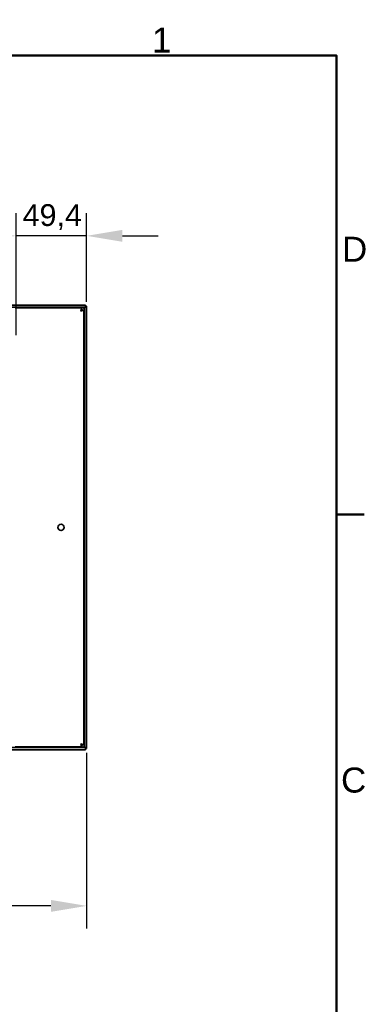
# Model space of a CAD drawing. Header units: millimetres. Extents: x 0 to 2100, y 0 to 1485.
# Tile 14 of 14: x 1828 to 2069, y 771 to 1460. Entities that reach past the tile are written whole.
import ezdxf

# ---------------------------------------------------------------- set-up
doc = ezdxf.new("R2010")
doc.units = ezdxf.units.MM
doc.header["$LTSCALE"] = 5
for name, color, linetype, lineweight in [('Bemaßungen(ISO)', 7, 'Continuous', 18), ('Rahmen_0', 7, 'Continuous', 50), ('Rahmen_2', 7, 'Continuous', 50), ('Sichtbare Kanten(ISO)', 7, 'Continuous', 35)]:
    doc.layers.add(name, color=color, linetype=linetype, lineweight=lineweight)
doc.styles.add('Aktuell-BSI', font='arial.ttf')
doc.styles.add('Aktuell-ISOGroßer Text', font='arial.ttf')
doc.dimstyles.new('X.XXXGroßer Text', dxfattribs={"dimscale": 5, "dimtxt": 3.048, "dimasz": 5, "dimexe": 3.175, "dimexo": 0.75, "dimgap": 0.762, "dimtad": 1, "dimdec": 1, "dimrnd": 1e-08, "dimzin": 12, "dimtxsty": 'Aktuell-ISOGroßer Text', "dimcen": 0.09, "dimdle": 10, "dimclrd": 256, "dimclre": 256, "dimclrt": 7, "dimadec": 0, "dimazin": 3, "dimtfac": 0.656168, "dimtdec": 1, "dimtmove": 0, "dimatfit": 3, "dimfxl": 1, "dimtolj": 1, "dimlwd": 25, "dimlwe": 25, "dimarcsym": 0})

# ---------------------------------------------------------------- blocks, each defined once
blk = doc.blocks.new('Ränder Standardrahmen')
at = {"layer": 'Rahmen_0'}
blk.add_line((410, 222.75), (413.9, 222.75), dxfattribs=at)
at = {"layer": 'Rahmen_0', "flags": 128}
blk.add_lwpolyline([(10, 10), (10, 287), (410, 287), (410, 10), (10, 10)], dxfattribs=at)
at = {"layer": 'Rahmen_2', "char_height": 3.5, "attachment_point": 7, "style": 'Aktuell-BSI'}
for s, insert in [('1', (384.2, 287.4)), ('D', (410.78, 258.13)), ('C', (410.64, 183.82))]:
    blk.add_mtext(s, dxfattribs=dict(at, insert=insert))
blk = doc.blocks.new('*D15')
at = {"layer": 'Bemaßungen(ISO)', "color": 250, "linetype": 'Continuous', "lineweight": 25, "true_color": 0x3f3f3f, "transparency": 16777216}
for p, q in [((1825.91, 1239.34), (1825.91, 1324.65)), ((1875.26, 1262.53), (1875.26, 1324.65)), ((1800.91, 1308.78), (1775.91, 1308.78)), ((1875.26, 1308.78), (1825.91, 1308.78)), ((1900.26, 1308.78), (1925.26, 1308.78))]:
    blk.add_line(p, q, dxfattribs=at)
at = {"layer": 'Bemaßungen(ISO)', "color": 250, "linetype": 'Continuous', "true_color": 0x3f3f3f, "transparency": 16777216}
for points in [[(1800.91, 1312.94), (1800.91, 1304.61), (1825.91, 1308.78)], [(1900.26, 1312.94), (1900.26, 1304.61), (1875.26, 1308.78)]]:
    blk.add_solid(points, dxfattribs=at)
at = {"layer": 'Defpoints', "color": 0, "linetype": 'Continuous', "transparency": 16777216}
for p in [(1825.91, 1308.78), (1875.26, 1258.78), (1825.91, 1235.59)]:
    blk.add_point(p, dxfattribs=at)
at = {"layer": 'Bemaßungen(ISO)', "color": 7, "linetype": 'Continuous', "lineweight": 25, "transparency": 16777216, "insert": (1830.51, 1330.9), "char_height": 15.24, "attachment_point": 1, "style": 'Aktuell-ISOGroßer Text'}
blk.add_mtext('\\A1;49,4', dxfattribs=at)
blk = doc.blocks.new('*D23')
at = {"layer": 'Bemaßungen(ISO)', "color": 250, "linetype": 'Continuous', "lineweight": 25, "true_color": 0x3f3f3f, "transparency": 16777216}
for p, q in [((1673.71, 1036.58), (1673.71, 824.2)), ((1875.26, 947.13), (1875.26, 824.2)), ((1850.26, 840.07), (1698.71, 840.07))]:
    blk.add_line(p, q, dxfattribs=at)
at = {"layer": 'Bemaßungen(ISO)', "color": 250, "linetype": 'Continuous', "true_color": 0x3f3f3f, "transparency": 16777216}
for points in [[(1698.71, 844.24), (1698.71, 835.91), (1673.71, 840.07)], [(1850.26, 844.24), (1850.26, 835.91), (1875.26, 840.07)]]:
    blk.add_solid(points, dxfattribs=at)
at = {"layer": 'Defpoints', "color": 0, "linetype": 'Continuous', "transparency": 16777216}
for p in [(1673.71, 1040.33), (1875.26, 950.88), (1673.71, 840.07)]:
    blk.add_point(p, dxfattribs=at)
at = {"layer": 'Bemaßungen(ISO)', "color": 7, "linetype": 'Continuous', "lineweight": 25, "transparency": 16777216, "insert": (1748.64, 862.2), "char_height": 15.24, "attachment_point": 1, "style": 'Aktuell-ISOGroßer Text'}
blk.add_mtext('\\A1;201,6', dxfattribs=at)

msp = doc.modelspace()

# ---------------------------------------------------------------- linework, layer by layer
at = {"layer": 'Sichtbare Kanten(ISO)'}
for p, q in [((1874.51, 1260.33), (1372.91, 1260.33)), ((1874.51, 1258.83), (1372.91, 1258.83)), ((1871.81, 1258.43), (1825.21, 1258.43)), ((1871.44, 1257.13), (1871.21, 1256.33)), ((1871.49, 1256.51), (1871.26, 1256.28)), ((1871.63, 1257.81), (1871.44, 1256.56)), ((1871.44, 1256.56), (1871.44, 1257.13)), ((1872.06, 1256.51), (1871.49, 1256.51)), ((1871.76, 1258.27), (1871.63, 1256.75)), ((1871.63, 1256.75), (1871.63, 1257.81)), ((1873.2, 1256.83), (1871.68, 1256.7)), ((1871.68, 1256.7), (1872.06, 1256.51)), ((1872.74, 1256.7), (1871.68, 1256.7)), ((1871.76, 1258.27), (1871.81, 1256.93)), ((1871.76, 1256.88), (1871.76, 1258.27)), ((1871.81, 1258.43), (1871.81, 1256.93)), ((1873.2, 1256.83), (1871.81, 1256.83)), ((1873.2, 1256.83), (1871.86, 1256.88)), ((1871.86, 1256.88), (1873.36, 1256.88)), ((1873.36, 952.78), (1873.36, 1256.88)), ((1873.76, 1258.83), (1873.76, 1258.78)), ((1873.76, 950.88), (1873.76, 1258.78)), ((1873.76, 1258.78), (1875.26, 1258.78)), ((1874.51, 1260.33), (1874.51, 1258.83)), ((1874.51, 1259.58), (1875.26, 1259.58)), ((1875.26, 1259.18), (1875.26, 1259.58)), ((1875.26, 1258.78), (1875.26, 1259.18)), ((1875.26, 950.88), (1875.26, 1258.78)), ((1874.51, 950.83), (1372.91, 950.83)), ((1825.21, 951.23), (1871.81, 951.23)), ((1871.44, 953.1), (1871.21, 953.33)), ((1871.49, 953.15), (1871.26, 953.38)), ((1871.44, 952.52), (1871.44, 953.1)), ((1871.63, 952.9), (1871.44, 952.52)), ((1871.49, 953.15), (1872.06, 953.15)), ((1871.63, 951.84), (1871.63, 952.9)), ((1871.76, 952.77), (1871.63, 951.84)), ((1871.68, 952.95), (1872.06, 953.15)), ((1871.68, 952.95), (1872.74, 952.95)), ((1873.2, 952.82), (1871.68, 952.95)), ((1871.76, 951.39), (1871.76, 952.77)), ((1871.76, 951.39), (1871.81, 952.73)), ((1871.81, 952.82), (1873.2, 952.82)), ((1871.81, 951.23), (1871.81, 952.73)), ((1873.2, 952.82), (1871.86, 952.78)), ((1873.36, 952.78), (1871.86, 952.78)), ((1873.11, 951.43), (1873.34, 951.2)), ((1873.76, 950.88), (1873.76, 950.83)), ((1875.26, 950.88), (1873.76, 950.88)), ((1874.51, 950.83), (1874.51, 949.33)), ((1875.26, 950.48), (1875.26, 950.88)), ((1875.26, 950.08), (1875.26, 950.48)), ((1372.91, 949.33), (1874.51, 949.33)), ((1875.26, 950.08), (1874.51, 950.08))]:
    msp.add_line(p, q, dxfattribs=at)
msp.add_circle((1857.36, 1104.83), 2.2, dxfattribs=at)
for centre, start, end in [((1871.23, 1256.3), 135, 315), ((1873.13, 1258.2), 135, 315), ((1871.23, 953.35), 45, 225), ((1873.13, 951.45), 45, 225)]:
    msp.add_arc(centre, 0.0354, start, end, dxfattribs=at)
for centre, major_axis, ratio, start_param, end_param in [((1871.44, 1256.33), (0.588, 0.588), 0.198912, 1.374447, 1.767146), ((1871.26, 1256.51), (-2.1, -0.56), 0.102141, 1.543537, 1.936236), ((1871.44, 1256.33), (0.47, 2.1), 0.088237, 0.805304, 1.198003), ((1871.63, 1256.33), (0.453, 0.571), 0.406388, 1.09698, 1.489679), ((1871.26, 1256.51), (0.592, 0.495), 0.196014, 4.942585, 5.335284), ((1871.63, 1256.33), (-0.24, -2.1), 0.112943, 3.547386, 3.940085), ((1871.76, 1256.33), (0.173, 0.594), 0.492184, 0.53543, 0.928129), ((1871.26, 1256.83), (0.594, 0.173), 0.492184, 5.355056, 5.747755), ((1871.81, 1256.33), (0, 2.1), 0.056832, 0, 0.392699), ((1871.76, 1256.33), (0.047, 0.6), 0.182676, 0.014387, 0.407086), ((1871.26, 1256.83), (0.6, 0.047), 0.182676, 5.876099, 6.268798), ((1871.26, 1256.7), (2.1, 0.37), 0.166253, 5.075787, 5.468486), ((1871.26, 1256.7), (2.1, 0.24), 0.112943, 5.484693, 5.877392), ((1873.34, 1258.23), (-0.588, -0.588), 0.198912, 4.516039, 4.908739), ((1873.16, 1258.41), (0.588, 0.588), 0.198912, 4.516039, 4.908739), ((1871.26, 1256.88), (2.1, 0), 0.056832, 5.890486, 6.283185), ((1873.34, 1258.23), (0.495, 0.592), 0.196014, 0.947902, 1.340601), ((1873.16, 1258.6), (0.571, 0.453), 0.406388, 4.793506, 5.186205), ((1873.66, 1258.23), (-0.173, -0.594), 0.492184, 3.677022, 4.069722), ((1873.16, 1258.73), (-0.594, -0.173), 0.492184, 2.213464, 2.606163), ((1873.66, 1258.23), (0.047, 0.6), 0.182676, 0.014387, 0.407086), ((1873.16, 1258.73), (0.6, 0.047), 0.182676, 5.876099, 6.268798), ((1871.44, 953.33), (-0.56, 2.1), 0.102141, 1.543537, 1.936236), ((1871.26, 953.15), (-2.1, 0.56), 0.102141, 4.346949, 4.739648), ((1871.44, 953.33), (0.495, -0.592), 0.196014, 4.942585, 5.335284), ((1871.63, 953.33), (0.37, -2.1), 0.166253, 5.075787, 5.468486), ((1871.26, 953.15), (0.592, -0.495), 0.196014, 0.947902, 1.340601), ((1871.63, 953.33), (0.275, -0.593), 0.337856, 5.342541, 5.73524), ((1871.76, 953.33), (0.13, -2.1), 0.14894, 5.488353, 5.881052), ((1871.26, 952.82), (0.594, -0.173), 0.492184, 0.53543, 0.928129), ((1871.76, 953.33), (0.047, -0.6), 0.182676, 5.876099, 6.268798), ((1871.81, 953.33), (0, -2.1), 0.056832, 5.890486, 6.283185), ((1871.26, 952.82), (0.6, -0.047), 0.182676, 0.014387, 0.407086), ((1871.26, 952.95), (2.1, -0.37), 0.166253, 0.814699, 1.207398), ((1871.26, 952.95), (-2.1, 0.24), 0.112943, 3.547386, 3.940085), ((1873.16, 951.25), (0.588, -0.588), 0.198912, 1.374447, 1.767146), ((1871.26, 952.78), (2.1, 0), 0.056832, 0, 0.392699), ((1873.53, 951.43), (0.453, -0.571), 0.406388, 4.793506, 5.186205), ((1873.16, 951.05), (0.571, -0.453), 0.406388, 1.09698, 1.489679), ((1873.66, 951.43), (0.173, -0.594), 0.492184, 5.355056, 5.747755), ((1873.16, 950.92), (0.594, -0.173), 0.492184, 0.53543, 0.928129), ((1873.66, 951.43), (-0.047, 0.6), 0.182676, 2.734506, 3.127205), ((1873.16, 950.92), (0.6, -0.047), 0.182676, 0.014387, 0.407086)]:
    msp.add_ellipse(centre, major_axis=major_axis, ratio=ratio, start_param=start_param, end_param=end_param, dxfattribs=at)

# ---------------------------------------------------------------- block references
at = {"xscale": 5, "yscale": 5, "zscale": 5}
msp.add_blockref('Ränder Standardrahmen', (0, 0), dxfattribs=at)

# ---------------------------------------------------------------- dimensions: what is measured, and where the dimension line sits
at = {"layer": 'Bemaßungen(ISO)', "color": 250, "linetype": 'Continuous', "lineweight": 25, "true_color": 0x3f3f3f}
for base, p1, p2, override, picture, middle in [((1825.9080059, 1308.7765842), (1875.258006, 1258.7765842), (1825.9080059, 1235.589611), {"dimdec": 1, "dimtp": 0, "dimtm": 0, "dimtdec": 1, "dimtofl": 1, "dimatfit": 1}, '*D15', (1850.583006, 1308.7765842)), ((1673.70800597, 840.07440622), (1875.25800597, 950.87658416), (1673.70800597, 1040.32658416), {"dimdec": 1, "dimtp": 0, "dimtm": 0, "dimtdec": 1, "dimtofl": 0, "dimatfit": 1}, '*D23', (1774.48300597, 840.07440622))]:
    dim = msp.add_linear_dim(base=base, p1=p1, p2=p2, dimstyle='X.XXXGroßer Text', override=override, dxfattribs=at)
    dim.commit()
    dim.dimension.update_dxf_attribs({"geometry": picture, "text_midpoint": middle, "dimtype": 160})

doc.saveas('drawing.dxf')
